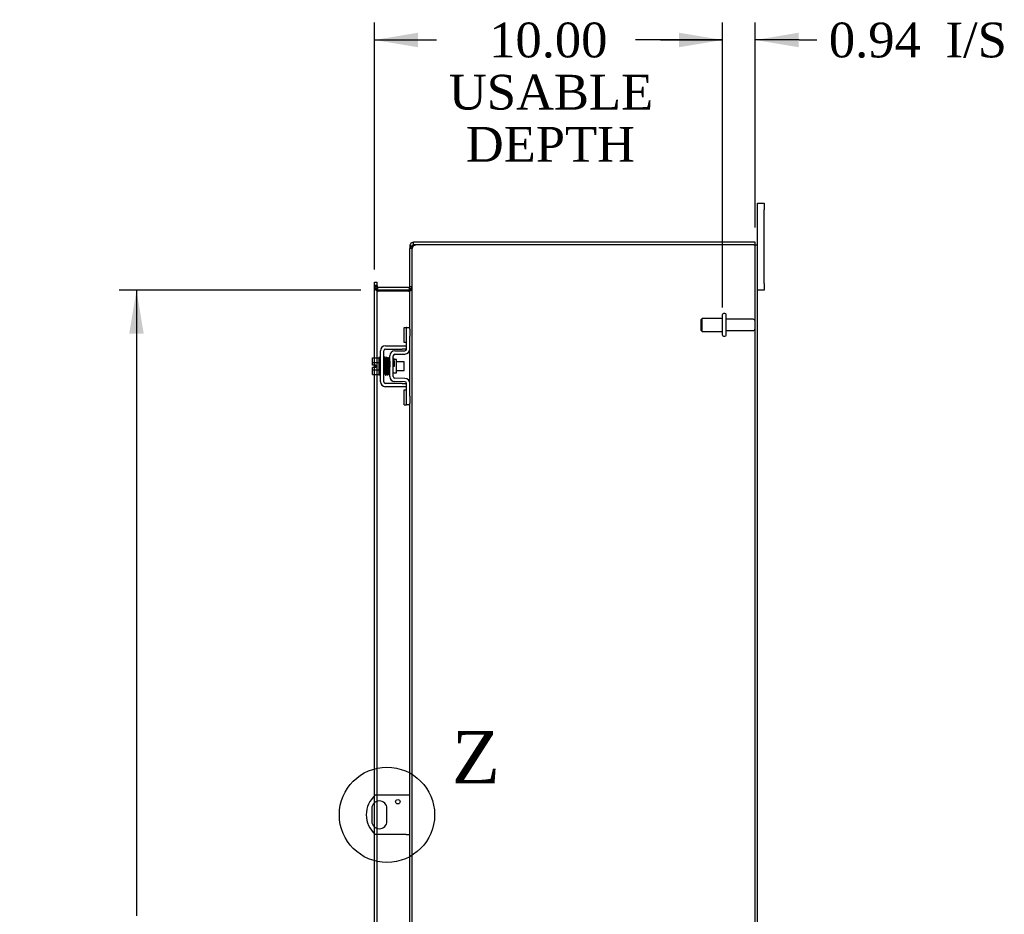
# Model space of a CAD drawing. Header units: inches. Extents: x 24 to 237, y 5 to 158.
# Tile 6 of 9: x 132 to 161, y 80 to 106. Entities that reach past the tile are written whole.
import ezdxf
from ezdxf.enums import TextEntityAlignment as Align
from ezdxf.lldxf.tags import DXFTag

# ---------------------------------------------------------------- set-up
doc = ezdxf.new("R2010")
doc.units = ezdxf.units.IN
doc.header["$MEASUREMENT"] = 0
doc.layers.get('0').update_dxf_attribs({"linetype": 'CONTINUOUS'})
for name, color, linetype in [('COM40153-1', 7, 'CONTINUOUS'), ('COM42667', 7, 'CONTINUOUS'), ('COM42780', 7, 'CONTINUOUS'), ('COM48495', 7, 'CONTINUOUS'), ('COM70236-2', 7, 'CONTINUOUS'), ('DEFAULT', 7, 'CONTINUOUS'), ('FET07710', 7, 'CONTINUOUS'), ('SCC19011', 7, 'CONTINUOUS'), ('SPR20265', 7, 'CONTINUOUS'), ('STD26094', 7, 'CONTINUOUS'), ('WAF25035', 7, 'CONTINUOUS')]:
    doc.layers.add(name, color=color, linetype=linetype)
doc.styles.add('SEACAD_TIMES_NEW_ROMAN', font='times.ttf')
tags = doc.linetypes.add('CENTER2', pattern=[1.125, 0.75, -0.125, 0.125, -0.125]).pattern_tags.tags
tags[10:11] = [DXFTag(74, 4), DXFTag(75, 0), DXFTag(340, '0'), DXFTag(46, 0.0), DXFTag(50, 0.0), DXFTag(44, 0.0), DXFTag(45, 0.0)]
tags[8:9] = [DXFTag(74, 4), DXFTag(75, 0), DXFTag(340, '0'), DXFTag(46, 0.0), DXFTag(50, 0.0), DXFTag(44, 0.0), DXFTag(45, 0.0)]
tags[6:7] = [DXFTag(74, 4), DXFTag(75, 0), DXFTag(340, '0'), DXFTag(46, 0.0), DXFTag(50, 0.0), DXFTag(44, 0.0), DXFTag(45, 0.0)]
tags[4:5] = [DXFTag(74, 4), DXFTag(75, 0), DXFTag(340, '0'), DXFTag(46, 0.0), DXFTag(50, 0.0), DXFTag(44, 0.0), DXFTag(45, 0.0)]

# ---------------------------------------------------------------- blocks, each defined once
blk = doc.blocks.new('GDIMGGROUP13')
at = {"layer": 'DEFAULT', "linetype": 'Continuous'}
for points in [[(143.819, 105.833), (142.569, 105.624), (143.819, 105.416)], [(151.323, 105.833), (151.323, 105.416), (152.573, 105.624)]]:
    blk.add_hatch(color=136, dxfattribs=at).paths.add_polyline_path(points)
at = {"layer": 'DEFAULT', "color": 136, "linetype": 'Continuous'}
for p, q in [((142.569, 99.027), (142.569, 106.124)), ((152.573, 97.932), (152.573, 106.124)), ((142.569, 105.624), (144.354, 105.624)), ((150.789, 105.624), (152.573, 105.624))]:
    blk.add_line(p, q, dxfattribs=at)
at = {"layer": 'DEFAULT', "color": 136, "linetype": 'Continuous', "style": 'SEACAD_TIMES_NEW_ROMAN'}
for s, p in [('10.00', (145.865, 106.124)), ('USABLE', (144.704, 104.624)), ('DEPTH', (145.19, 103.124))]:
    blk.add_text(s, height=1, dxfattribs=at).set_placement(p, align=Align.TOP_LEFT)
blk = doc.blocks.new('GDIMGGROUP20')
at = {"layer": 'DEFAULT', "linetype": 'Continuous'}
for points in [[(135.515, 97.182), (135.932, 97.182), (135.724, 98.432)], [(135.515, 60.432), (135.724, 59.182), (135.932, 60.432)]]:
    blk.add_hatch(color=136, dxfattribs=at).paths.add_polyline_path(points)
at = {"layer": 'DEFAULT', "color": 136, "linetype": 'Continuous'}
for p, q in [((142.177, 98.432), (135.224, 98.432)), ((135.724, 98.432), (135.724, 80.442)), ((135.724, 77.592), (135.724, 59.182)), ((142.177, 59.182), (135.224, 59.182))]:
    blk.add_line(p, q, dxfattribs=at)
at = {"layer": 'DEFAULT', "color": 136, "linetype": 'Continuous', "style": 'SEACAD_TIMES_NEW_ROMAN'}
for s, p in [('39.25', (134.018, 80.092)), ('OPENING ', (132.288, 78.592))]:
    blk.add_text(s, height=1, dxfattribs=at).set_placement(p, align=Align.TOP_LEFT)
blk = doc.blocks.new('GDIMGGROUP26')
at = {"layer": 'DEFAULT', "linetype": 'Continuous'}
for points in [[(151.323, 105.833), (151.323, 105.416), (152.573, 105.624)], [(154.76, 105.833), (153.51, 105.624), (154.76, 105.416)]]:
    blk.add_hatch(color=136, dxfattribs=at).paths.add_polyline_path(points)
at = {"layer": 'DEFAULT', "color": 136, "linetype": 'Continuous'}
for p, q in [((152.573, 98.227), (152.573, 106.124)), ((153.51, 100.235), (153.51, 106.124)), ((152.573, 105.624), (150.073, 105.624)), ((154.78, 105.624), (153.51, 105.624)), ((154.78, 105.624), (155.28, 105.624))]:
    blk.add_line(p, q, dxfattribs=at)
at = {"layer": 'DEFAULT', "color": 136, "linetype": 'Continuous', "style": 'SEACAD_TIMES_NEW_ROMAN'}
for s, p in [('I/S', (158.984, 106.124)), ('0.94', (155.63, 106.124))]:
    blk.add_text(s, height=1, dxfattribs=at).set_placement(p, align=Align.TOP_LEFT)
blk = doc.blocks.new('SE1')
at = {"color": 136, "linetype": 'Continuous', "style": 'SEACAD_TIMES_NEW_ROMAN'}
blk.add_text('Z', height=1.5, dxfattribs=at).set_placement((144.788, 85.752), align=Align.TOP_LEFT)
blk = doc.blocks.new('SE')
at = {"layer": 'DEFAULT', "color": 7, "linetype": 'CENTER2'}
blk.add_circle((142.926, 83.347), 1.369, dxfattribs=at)
at = {"layer": 'DEFAULT'}
blk.add_blockref('SE1', (0, 0), dxfattribs=at)

msp = doc.modelspace()

# ---------------------------------------------------------------- linework, layer by layer
at = {"layer": 'COM40153-1', "color": 7}
for p, q in [((143.474, 83.909), (142.586, 83.909)), ((143.582, 83.909), (143.474, 83.909)), ((142.489, 83.528), (142.489, 83.165)), ((142.926, 83.165), (142.926, 83.528)), ((143.474, 82.784), (142.586, 82.784)), ((143.474, 82.784), (143.582, 82.784))]:
    msp.add_line(p, q, dxfattribs=at)
msp.add_circle((143.238, 83.722), 0.0625, dxfattribs=at)
for centre, radius, start, end in [((143.082, 83.347), 0.75, 131.4096, 228.5904), ((142.707, 83.528), 0.218, 0, 180), ((142.707, 83.165), 0.218, 180, 0)]:
    msp.add_arc(centre, radius, start, end, dxfattribs=at)
at = {"layer": 'COM42667', "color": 7}
for p, q in [((142.88, 96.834), (143.362, 96.834)), ((143.362, 96.834), (143.487, 96.834)), ((142.737, 95.799), (142.737, 96.691)), ((142.832, 95.799), (142.832, 96.691)), ((142.88, 96.739), (143.362, 96.739)), ((143.487, 96.739), (143.362, 96.739)), ((143.362, 95.751), (142.88, 95.751)), ((143.362, 95.751), (143.487, 95.751)), ((143.362, 95.656), (142.88, 95.656)), ((143.487, 95.656), (143.362, 95.656))]:
    msp.add_line(p, q, dxfattribs=at)
for centre, radius, start, end in [((142.88, 96.691), 0.143, 90, 180), ((142.88, 96.691), 0.048, 90, 180), ((142.88, 95.799), 0.143, 180, 270), ((142.88, 95.799), 0.048, 180, 270)]:
    msp.add_arc(centre, radius, start, end, dxfattribs=at)
at = {"layer": 'COM42780', "color": 7}
for p, q in [((143.423, 96.923), (143.423, 97.36)), ((143.423, 97.36), (143.473, 97.36)), ((143.487, 97.36), (143.473, 97.36)), ((143.487, 97.11), (143.487, 97.36)), ((143.487, 97.36), (143.582, 97.36)), ((143.487, 96.738), (143.487, 97.11)), ((143.582, 97.314), (143.582, 97.11)), ((143.582, 96.738), (143.582, 97.11)), ((143.473, 96.923), (143.423, 96.923)), ((143.473, 96.923), (143.487, 96.923)), ((143.01, 95.948), (143.01, 96.542)), ((143.105, 95.948), (143.105, 96.542)), ((143.151, 96.685), (143.44, 96.69)), ((143.153, 96.59), (143.442, 96.595)), ((143.2, 96.44), (143.134, 96.44)), ((143.2, 96.05), (143.2, 96.44)), ((143.105, 96.05), (143.2, 96.05)), ((143.44, 95.8), (143.151, 95.805)), ((143.442, 95.895), (143.153, 95.9)), ((143.487, 95.38), (143.487, 95.752)), ((143.582, 95.38), (143.582, 95.752)), ((143.423, 95.13), (143.423, 95.567)), ((143.423, 95.567), (143.473, 95.567)), ((143.487, 95.567), (143.473, 95.567)), ((143.423, 95.13), (143.473, 95.13)), ((143.473, 95.13), (143.487, 95.13)), ((143.487, 95.13), (143.487, 95.38)), ((143.582, 95.13), (143.487, 95.13)), ((143.582, 95.38), (143.582, 95.176))]:
    msp.add_line(p, q, dxfattribs=at)
for centre, radius, start, end in [((143.153, 96.542), 0.143, 91, 180), ((143.153, 96.542), 0.048, 91, 180), ((143.439, 96.738), 0.048, 271, 0), ((143.439, 96.738), 0.143, 271, 0), ((143.153, 95.948), 0.143, 180, 269), ((143.153, 95.948), 0.048, 180, 269), ((143.439, 95.752), 0.048, 0, 89), ((143.439, 95.752), 0.143, 0, 89)]:
    msp.add_arc(centre, radius, start, end, dxfattribs=at)
at = {"layer": 'COM48495', "color": 7}
for p, q in [((143.654, 99.63), (143.66, 99.663)), ((153.474, 99.735), (143.808, 99.735)), ((153.474, 99.735), (153.582, 99.735)), ((153.51, 57.879), (153.51, 99.735)), ((153.582, 57.879), (153.582, 99.735)), ((143.654, 99.63), (143.582, 99.63)), ((143.582, 97.314), (143.582, 99.63)), ((143.654, 57.984), (143.654, 99.63)), ((142.569, 98.527), (142.569, 98.567)), ((142.641, 98.567), (142.569, 98.567)), ((142.569, 96.486), (142.569, 98.527)), ((142.641, 98.567), (142.641, 98.527)), ((142.641, 96.486), (142.641, 98.527)), ((142.641, 98.492), (142.569, 98.492)), ((142.665, 98.407), (142.641, 98.407)), ((142.665, 98.407), (142.677, 98.407)), ((143.546, 98.407), (142.677, 98.407)), ((143.546, 98.407), (143.556, 98.407)), ((143.556, 98.407), (143.577, 98.407)), ((143.582, 98.481), (143.654, 98.481)), ((143.582, 95.752), (143.582, 96.738)), ((142.569, 96.279), (142.569, 96.486)), ((142.569, 96.211), (142.569, 96.279)), ((142.641, 96.004), (142.641, 96.486)), ((142.569, 96.004), (142.569, 96.211)), ((142.569, 83.894), (142.569, 96.004)), ((142.641, 83.909), (142.641, 96.004)), ((143.582, 79.876), (143.582, 95.176)), ((142.569, 83.698), (142.569, 83.894)), ((142.641, 83.737), (142.641, 83.909)), ((142.569, 82.996), (142.569, 83.698)), ((142.641, 82.957), (142.641, 83.737)), ((142.569, 82.8), (142.569, 82.996)), ((142.641, 82.784), (142.641, 82.957)), ((142.569, 79.048), (142.569, 82.8)), ((142.641, 79.048), (142.641, 82.784))]:
    msp.add_line(p, q, dxfattribs=at)
for centre, radius, start, end in [((143.63, 99.626), 0.0474, 129.5351, 175.4044), ((143.736, 99.491), 0.219, 101.9896, 128.4732), ((143.751, 99.63), 0.0967, 128.9792, 160.4725), ((143.808, 99.485), 0.25, 90, 118.1546), ((142.83, 98.499), 0.189, 182.2399, 209.1867), ((143.44, 98.489), 0.142, 324.6894, 356.6558)]:
    msp.add_arc(centre, radius, start, end, dxfattribs=at)
for points, knots in [([(142.569, 98.492), (142.569, 98.485), (142.571, 98.478), (142.578, 98.464), (142.583, 98.457), (142.595, 98.442), (142.603, 98.435), (142.621, 98.421), (142.63, 98.414), (142.641, 98.407)], [0, 0, 0, 0, 0.25, 0.25, 0.5, 0.5, 0.75, 0.75, 1, 1, 1, 1]), ([(142.641, 98.407), (142.63, 98.414), (142.621, 98.421), (142.603, 98.435), (142.595, 98.442), (142.589, 98.449)], [0, 0, 0, 0, 0.25, 0.25, 0.5, 0.5, 0.5, 0.5]), ([(143.577, 98.407), (143.588, 98.413), (143.598, 98.419), (143.617, 98.432), (143.626, 98.438), (143.64, 98.45), (143.645, 98.456), (143.652, 98.469), (143.654, 98.475), (143.654, 98.481)], [0, 0, 0, 0, 0.25, 0.25, 0.5, 0.5, 0.75, 0.75, 1, 1, 1, 1])]:
    msp.add_open_spline(points, degree=3, knots=knots, dxfattribs=at)
at = {"layer": 'COM70236-2', "color": 7}
for p, q in [((143.582, 99.699), (143.582, 99.63)), ((143.654, 99.699), (143.582, 99.699)), ((143.66, 99.718), (143.654, 99.699)), ((143.654, 99.699), (143.654, 99.63)), ((143.69, 99.735), (143.69, 99.807)), ((143.808, 99.807), (143.69, 99.807)), ((143.808, 99.735), (143.69, 99.735)), ((153.51, 99.807), (143.808, 99.807)), ((153.51, 99.735), (153.51, 99.807)), ((142.569, 98.662), (142.641, 98.662)), ((142.569, 98.591), (142.569, 98.662)), ((142.569, 98.567), (142.569, 98.591)), ((142.641, 98.54), (142.569, 98.54)), ((142.641, 98.591), (142.641, 98.662)), ((142.641, 98.567), (142.641, 98.591)), ((143.582, 98.54), (143.654, 98.54)), ((142.647, 98.455), (142.641, 98.438)), ((142.665, 98.506), (142.647, 98.455)), ((143.546, 98.504), (142.677, 98.504)), ((143.546, 98.432), (142.677, 98.432)), ((143.556, 98.505), (143.575, 98.443)), ((143.575, 98.443), (143.577, 98.436))]:
    msp.add_line(p, q, dxfattribs=at)
for centre, radius, start, end in [((143.69, 99.699), 0.108, 147.3569, 180), ((143.69, 99.699), 0.108, 90, 147.3569), ((143.69, 99.699), 0.036, 90, 147.3569), ((142.677, 98.54), 0.108, 180, 250.2179), ((142.677, 98.54), 0.036, 180, 250.2179), ((143.546, 98.54), 0.036, 286.2205, 0), ((143.546, 98.54), 0.108, 286.2205, 360), ((142.677, 98.54), 0.108, 250.2179, 257.0013), ((142.677, 98.54), 0.108, 257.0013, 270), ((142.677, 98.54), 0.036, 250.2179, 270), ((143.546, 98.54), 0.036, 270, 286.2205), ((143.546, 98.54), 0.108, 270, 286.2205)]:
    msp.add_arc(centre, radius, start, end, dxfattribs=at)
at = {"layer": 'FET07710', "color": 7}
for p, q in [((153.582, 100.744), (153.582, 100.932)), ((153.582, 100.932), (153.769, 100.932)), ((153.769, 100.932), (153.769, 100.744)), ((153.582, 99.735), (153.582, 100.744)), ((153.769, 98.619), (153.769, 100.744)), ((153.769, 98.619), (153.769, 98.432)), ((153.769, 98.432), (153.582, 98.432))]:
    msp.add_line(p, q, dxfattribs=at)
at = {"layer": 'SCC19011', "color": 7}
for p, q in [((142.511, 96.486), (142.692, 96.486)), ((142.511, 96.354), (142.511, 96.486)), ((142.511, 96.354), (142.692, 96.354)), ((142.511, 96.279), (142.511, 96.354)), ((142.606, 96.279), (142.511, 96.279)), ((142.606, 96.211), (142.606, 96.279)), ((142.855, 96.367), (142.832, 96.367)), ((142.905, 96.367), (142.89, 96.367)), ((142.955, 96.367), (142.94, 96.367)), ((143.005, 96.367), (142.99, 96.367)), ((143.424, 96.367), (143.2, 96.367)), ((143.424, 96.123), (143.424, 96.367)), ((142.511, 96.136), (142.511, 96.211)), ((142.606, 96.211), (142.511, 96.211)), ((142.511, 96.136), (142.692, 96.136)), ((142.511, 96.004), (142.511, 96.136)), ((142.511, 96.004), (142.692, 96.004)), ((142.832, 96.123), (142.864, 96.123)), ((142.899, 96.123), (142.914, 96.123)), ((142.949, 96.123), (142.964, 96.123)), ((142.999, 96.123), (143.01, 96.123)), ((143.2, 96.123), (143.424, 96.123))]:
    msp.add_line(p, q, dxfattribs=at)
at = {"layer": 'SPR20265', "color": 7}
msp.add_line((143.109, 96.245), (143.144, 96.245), dxfattribs=at)
for centre, radius, start, end in [((147.813, 96.066), 4.985, 175.1825, 176.5376), ((142.964, 96.47), 0.0181, 0.2962, 180.6354), ((147.782, 96.067), 4.919, 179.5796, 179.9446)]:
    msp.add_arc(centre, radius, start, end, dxfattribs=at)
for start_param, end_param in [(0, 2.474646), (3.808539, 6.283185)]:
    msp.add_ellipse((142.846, 96.072), major_axis=(0.0175, 0), ratio=0.707107, start_param=start_param, end_param=end_param, dxfattribs=at)
for points, knots in [([(142.881, 96.486), (142.881, 96.487), (142.881, 96.488), (142.881, 96.491), (142.88, 96.494), (142.878, 96.496), (142.876, 96.499), (142.873, 96.501), (142.87, 96.502), (142.866, 96.503), (142.86, 96.503), (142.852, 96.499), (142.846, 96.491), (142.846, 96.485), (142.845, 96.481)], [0, 0, 0, 0, 0.03948, 0.078027, 0.11705, 0.157795, 0.20119, 0.247813, 0.297965, 0.351797, 0.472995, 0.624898, 0.803476, 1, 1, 1, 1]), ([(142.847, 96.482), (142.848, 96.482), (142.849, 96.481), (142.851, 96.462), (142.853, 96.427), (142.854, 96.386), (142.856, 96.345), (142.857, 96.307), (142.858, 96.274), (142.859, 96.247), (142.86, 96.22), (142.861, 96.191), (142.862, 96.155), (142.864, 96.116), (142.866, 96.075), (142.868, 96.038), (142.87, 96.011), (142.871, 96.008), (142.872, 96.006)], [0.0402294, 0.0402294, 0.0402294, 0.0402294, 0.0962651, 0.1836152, 0.2619538, 0.3312786, 0.3915016, 0.442594, 0.4845239, 0.5172899, 0.5463931, 0.5841023, 0.6308517, 0.6866387, 0.7514677, 0.8253147, 0.9081399, 0.9951321, 0.9951321, 0.9951321, 0.9951321]), ([(142.907, 96.01), (142.906, 96.011), (142.905, 96.015), (142.902, 96.04), (142.901, 96.076), (142.899, 96.116), (142.897, 96.156), (142.896, 96.191), (142.895, 96.22), (142.894, 96.247), (142.893, 96.274), (142.892, 96.307), (142.891, 96.345), (142.889, 96.387), (142.887, 96.429), (142.885, 96.466), (142.883, 96.486), (142.882, 96.488), (142.881, 96.488)], [0.007956, 0.007956, 0.007956, 0.007956, 0.0902869, 0.171964, 0.2449933, 0.3092617, 0.364675, 0.4111808, 0.4487353, 0.4777397, 0.5104186, 0.5522907, 0.6034131, 0.6638342, 0.7336337, 0.8128446, 0.9016052, 0.9648764, 0.9648764, 0.9648764, 0.9648764]), ([(142.896, 96.481), (142.896, 96.478), (142.894, 96.465), (142.892, 96.432), (142.89, 96.403), (142.89, 96.386), (142.889, 96.384)], [0.0981827, 0.0981827, 0.0981827, 0.0981827, 0.1867929, 0.2658332, 0.3354212, 0.34433, 0.34433, 0.34433, 0.34433]), ([(142.934, 96.47), (142.933, 96.476), (142.932, 96.482), (142.925, 96.491), (142.92, 96.494), (142.915, 96.495), (142.912, 96.495), (142.908, 96.494), (142.904, 96.492), (142.901, 96.489), (142.899, 96.485), (142.898, 96.481), (142.898, 96.479), (142.898, 96.477)], [0, 0, 0, 0, 0.337377, 0.476585, 0.593946, 0.643993, 0.690857, 0.738213, 0.787078, 0.837877, 0.890521, 0.944659, 1, 1, 1, 1]), ([(142.898, 96.472), (142.899, 96.465), (142.901, 96.451), (142.904, 96.403), (142.906, 96.337), (142.909, 96.259), (142.912, 96.178), (142.915, 96.103), (142.917, 96.043), (142.919, 96.027), (142.92, 96.018)], [0, 0, 0, 0, 0.114486, 0.231947, 0.352472, 0.475982, 0.602512, 0.732024, 0.864532, 1, 1, 1, 1]), ([(142.955, 96.02), (142.954, 96.027), (142.953, 96.04), (142.95, 96.087), (142.948, 96.151), (142.945, 96.228), (142.942, 96.31), (142.939, 96.386), (142.936, 96.448), (142.934, 96.465), (142.933, 96.474)], [0, 0, 0, 0, 0.112935, 0.229308, 0.349042, 0.472285, 0.598918, 0.729117, 0.862747, 1, 1, 1, 1]), ([(142.947, 96.472), (142.946, 96.47), (142.945, 96.465), (142.942, 96.437), (142.941, 96.406), (142.94, 96.386), (142.939, 96.38)], [0, 0, 0, 0, 0.0920689, 0.1750905, 0.2491163, 0.2787764, 0.2787764, 0.2787764, 0.2787764]), ([(142.947, 96.468), (142.948, 96.467), (142.949, 96.463), (142.951, 96.437), (142.953, 96.403), (142.955, 96.355), (142.957, 96.301), (142.96, 96.241), (142.962, 96.179), (142.964, 96.121), (142.966, 96.073), (142.968, 96.04), (142.971, 96.022), (142.972, 96.02), (142.972, 96.021)], [0.0030153, 0.0030153, 0.0030153, 0.0030153, 0.0911168, 0.1734244, 0.2469059, 0.3115047, 0.4137106, 0.4808253, 0.5545336, 0.6652124, 0.7347799, 0.8137322, 0.9021481, 0.9589659, 0.9589659, 0.9589659, 0.9589659]), ([(143.006, 96.028), (143.006, 96.028), (143.005, 96.029), (143.003, 96.045), (143.001, 96.075), (142.999, 96.122), (142.997, 96.179), (142.995, 96.241), (142.992, 96.301), (142.99, 96.356), (142.988, 96.404), (142.986, 96.439), (142.984, 96.466), (142.983, 96.47), (142.982, 96.472)], [0.04806, 0.04806, 0.04806, 0.04806, 0.0950174, 0.1815834, 0.2594443, 0.3284541, 0.4389593, 0.5129458, 0.5804713, 0.6835524, 0.7488804, 0.8233727, 0.9070568, 1, 1, 1, 1]), ([(143.01, 96.479), (143.009, 96.479), (143.005, 96.477), (142.996, 96.469), (142.996, 96.458), (142.992, 96.43), (142.991, 96.399), (142.99, 96.379), (142.989, 96.376)], [0.5123447, 0.5123447, 0.5123447, 0.5123447, 0.5177994, 0.525151, 0.5633792, 0.6073205, 0.6548363, 0.6646728, 0.6646728, 0.6646728, 0.6646728]), ([(143, 96.449), (143, 96.449), (143, 96.448), (143.001, 96.437), (143.002, 96.412), (143.005, 96.362), (143.007, 96.303), (143.009, 96.252), (143.01, 96.227), (143.01, 96.218)], [0.5349665, 0.5349665, 0.5349665, 0.5349665, 0.5439036, 0.5644155, 0.6082886, 0.6560238, 0.7153998, 0.7518561, 0.772357, 0.772357, 0.772357, 0.772357]), ([(143.132, 96.447), (143.132, 96.448), (143.132, 96.451), (143.13, 96.455), (143.128, 96.458), (143.125, 96.461), (143.121, 96.463), (143.116, 96.464), (143.111, 96.464), (143.107, 96.463), (143.105, 96.462)], [0, 0, 0, 0, 0.0589773, 0.1211115, 0.1849679, 0.2490189, 0.31194, 0.3728411, 0.4898099, 0.5959107, 0.5959107, 0.5959107, 0.5959107]), ([(143.105, 96.342), (143.106, 96.336), (143.106, 96.319), (143.108, 96.286), (143.109, 96.26), (143.109, 96.245)], [0.6947227, 0.6947227, 0.6947227, 0.6947227, 0.7496304, 0.874808, 1, 1, 1, 1]), ([(143.144, 96.245), (143.144, 96.26), (143.143, 96.286), (143.141, 96.327), (143.139, 96.363), (143.138, 96.395), (143.136, 96.421), (143.134, 96.439), (143.133, 96.448), (143.132, 96.449), (143.132, 96.449)], [0, 0, 0, 0, 0.1236932, 0.2477957, 0.3722334, 0.4970307, 0.6222178, 0.7477992, 0.8737106, 0.9604174, 0.9604174, 0.9604174, 0.9604174]), ([(142.871, 96.008), (142.872, 96.007), (142.872, 96.004), (142.873, 96), (142.876, 95.997), (142.88, 95.993), (142.886, 95.99), (142.893, 95.99), (142.899, 95.993), (142.904, 95.998), (142.907, 96.004), (142.907, 96.007), (142.908, 96.009)], [0, 0, 0, 0, 0.065589, 0.134096, 0.204, 0.273642, 0.405923, 0.527776, 0.652215, 0.775569, 0.89228, 1, 1, 1, 1]), ([(142.907, 96.007), (142.908, 96.009), (142.909, 96.015), (142.912, 96.046), (142.913, 96.079), (142.914, 96.101), (142.914, 96.107)], [0, 0, 0, 0, 0.0928591, 0.1764944, 0.2509703, 0.283562, 0.283562, 0.283562, 0.283562]), ([(142.92, 96.022), (142.92, 96.017), (142.921, 96.011), (142.928, 96.002), (142.934, 96), (142.939, 95.999), (142.942, 95.999), (142.946, 96), (142.949, 96.002), (142.952, 96.005), (142.955, 96.008), (142.956, 96.012), (142.956, 96.015), (142.956, 96.016)], [0, 0, 0, 0, 0.324319, 0.462115, 0.581304, 0.633213, 0.682431, 0.732423, 0.783847, 0.836789, 0.89085, 0.94542, 1, 1, 1, 1]), ([(142.958, 96.015), (142.958, 96.018), (142.96, 96.031), (142.962, 96.064), (142.964, 96.093), (142.964, 96.11), (142.964, 96.112)], [0.0989373, 0.0989373, 0.0989373, 0.0989373, 0.1880575, 0.2674974, 0.3374282, 0.3488368, 0.3488368, 0.3488368, 0.3488368]), ([(142.972, 96.024), (142.972, 96.023), (142.972, 96.021), (142.973, 96.019), (142.974, 96.016), (142.976, 96.013), (142.978, 96.011), (142.98, 96.009), (142.983, 96.007), (142.988, 96.006), (142.994, 96.007), (143.001, 96.011), (143.007, 96.02), (143.008, 96.026), (143.009, 96.03)], [0, 0, 0, 0, 0.039675, 0.078069, 0.116606, 0.156607, 0.199119, 0.244855, 0.294249, 0.347558, 0.468612, 0.621309, 0.801496, 1, 1, 1, 1])]:
    msp.add_open_spline(points, degree=3, knots=knots, dxfattribs=at)
for points in [[(143.008, 96.025), (143.009, 96.031), (143.01, 96.037), (143.01, 96.045)], [(143.107, 96.037), (143.109, 96.041), (143.109, 96.045), (143.109, 96.049)]]:
    msp.add_open_spline(points, degree=3, dxfattribs=at)
at = {"layer": 'STD26094', "color": 7}
for p, q in [((152.573, 97.137), (152.573, 97.727)), ((152.643, 97.757), (152.603, 97.757)), ((152.673, 97.137), (152.673, 97.727)), ((151.986, 97.619), (151.948, 97.582)), ((151.948, 97.582), (151.948, 97.282)), ((151.986, 97.244), (151.986, 97.619)), ((152.573, 97.619), (151.986, 97.619)), ((153.45, 97.597), (152.673, 97.597)), ((151.948, 97.282), (151.986, 97.244)), ((151.986, 97.244), (152.573, 97.244)), ((152.603, 97.107), (152.643, 97.107)), ((152.673, 97.267), (153.45, 97.267))]:
    msp.add_line(p, q, dxfattribs=at)
for centre, radius, start, end in [((152.603, 97.727), 0.03, 90, 180), ((152.643, 97.727), 0.03, 0, 90), ((153.45, 97.537), 0.06, 0, 90), ((152.603, 97.137), 0.03, 180, 270), ((152.643, 97.137), 0.03, 270, 0), ((153.45, 97.327), 0.06, 270, 0)]:
    msp.add_arc(centre, radius, start, end, dxfattribs=at)
at = {"layer": 'WAF25035', "color": 7}
for p, q in [((142.692, 96.495), (142.692, 95.995)), ((142.737, 96.495), (142.692, 96.495)), ((142.692, 95.995), (142.737, 95.995))]:
    msp.add_line(p, q, dxfattribs=at)

# ---------------------------------------------------------------- block references
at = {"layer": 'DEFAULT', "color": 7}
for name in ['GDIMGGROUP26', 'GDIMGGROUP13', 'GDIMGGROUP20', 'SE']:
    msp.add_blockref(name, (0, 0), dxfattribs=at)

doc.saveas('drawing.dxf')
